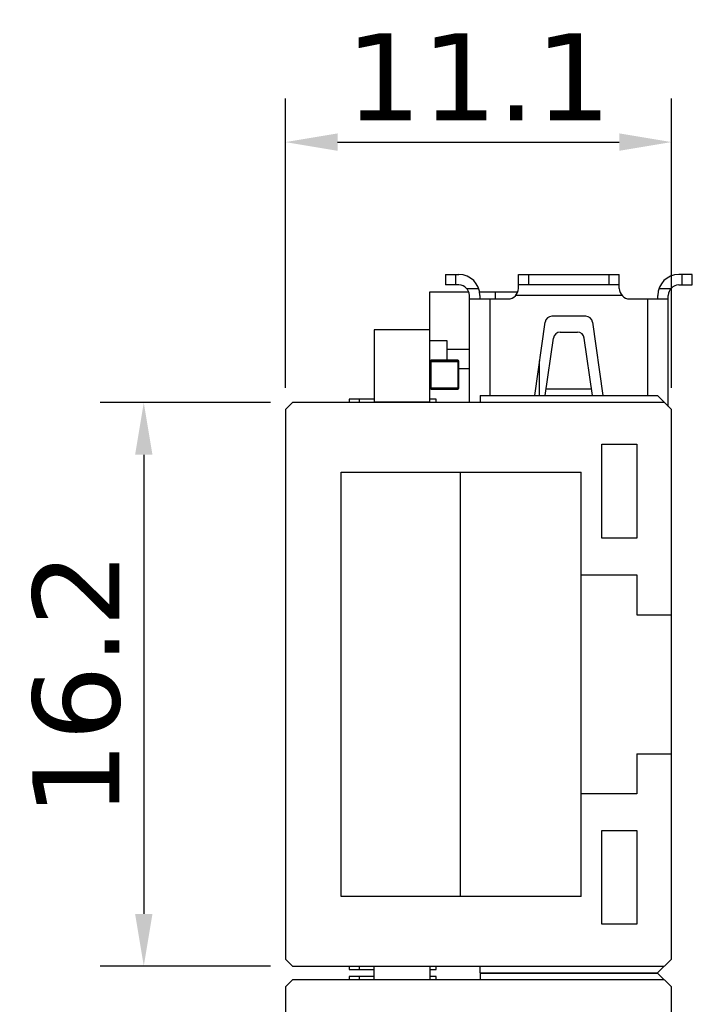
# Model space of a CAD drawing. Header units: millimetres. Extents: x 170 to 326, y 157 to 284.
# Tile 6 of 117: x 176 to 195, y 250 to 279. Entities that reach past the tile are written whole.
import ezdxf

# ---------------------------------------------------------------- set-up
doc = ezdxf.new("R2010")
doc.units = ezdxf.units.MM
doc.header["$LTSCALE"] = 30.734
doc.header["$PDMODE"] = 3
doc.header["$PDSIZE"] = 0.3125
doc.layers.get('0').update_dxf_attribs({"linetype": 'CONTINUOUS'})
doc.layers.get('Defpoints').update_dxf_attribs({"linetype": 'CONTINUOUS'})
doc.layers.add('dim', color=6, linetype='CONTINUOUS', lineweight=9)
doc.styles.add('Verdana', font='verdana.ttf', dxfattribs={"height": 2.5})
doc.dimstyles.new('aaaaaaaa 3.0', dxfattribs={"dimtxt": 2.5, "dimasz": 1.5, "dimexe": 1.25, "dimexo": 0.625, "dimtad": 1, "dimdec": 1, "dimzin": 9, "dimdsep": 46, "dimtxsty": 'Verdana', "dimcen": 0, "dimazin": 0, "dimtfac": 1, "dimtofl": 0, "dimtmove": 0, "dimatfit": 3, "dimfxl": 1, "dimlwd": 25, "dimlwe": 25, "dimarcsym": 0})

# ---------------------------------------------------------------- blocks, each defined once
blk = doc.blocks.new('*D29')
at = {"layer": 'Defpoints', "color": 0}
for p in [(194.575, 275.035), (183.475, 267.347), (194.575, 267.347)]:
    blk.add_point(p, dxfattribs=at)
at = {"layer": 'dim', "color": 0, "lineweight": 25}
for p, q in [((183.475, 267.972), (183.475, 276.285)), ((194.575, 267.972), (194.575, 276.285)), ((184.975, 275.035), (193.075, 275.035))]:
    blk.add_line(p, q, dxfattribs=at)
at = {"layer": 'dim', "color": 0}
for points in [[(184.975, 275.285), (184.975, 274.785), (183.475, 275.035)], [(193.075, 274.785), (193.075, 275.285), (194.575, 275.035)]]:
    blk.add_solid(points, dxfattribs=at)
at = {"layer": 'dim', "color": 0, "insert": (189.025, 276.914), "char_height": 2.5, "attachment_point": 5, "style": 'Verdana'}
blk.add_mtext('11.1', dxfattribs=at)
blk = doc.blocks.new('*D32')
at = {"layer": 'Defpoints', "color": 0}
for p in [(183.675, 267.547), (179.403, 251.347), (183.675, 251.347)]:
    blk.add_point(p, dxfattribs=at)
at = {"layer": 'dim', "color": 0, "lineweight": 25}
for p, q in [((183.05, 267.547), (178.153, 267.547)), ((179.403, 266.047), (179.403, 252.847)), ((183.05, 251.347), (178.153, 251.347))]:
    blk.add_line(p, q, dxfattribs=at)
at = {"layer": 'dim', "color": 0}
for points in [[(179.653, 266.047), (179.153, 266.047), (179.403, 267.547)], [(179.153, 252.847), (179.653, 252.847), (179.403, 251.347)]]:
    blk.add_solid(points, dxfattribs=at)
at = {"layer": 'dim', "color": 0, "insert": (177.476, 259.447), "char_height": 2.5, "attachment_point": 5, "rotation": 90, "style": 'Verdana'}
blk.add_mtext('16.2', dxfattribs=at)

msp = doc.modelspace()

# ---------------------------------------------------------------- linework, layer by layer
at = {"linetype": 'Continuous'}
for p, q in [((188.075, 271.227), (188.075, 270.927)), ((188.075, 271.227), (188.465, 271.227)), ((188.375, 270.927), (188.375, 271.227)), ((190.175, 270.827), (190.175, 271.227)), ((190.175, 271.227), (193.075, 271.227)), ((190.475, 270.927), (190.475, 271.227)), ((192.775, 271.227), (192.775, 270.927)), ((193.075, 270.827), (193.075, 271.227)), ((195.175, 271.227), (194.785, 271.227)), ((194.875, 271.227), (194.875, 270.927)), ((195.175, 270.927), (195.175, 271.227)), ((188.465, 270.927), (188.075, 270.927)), ((193.075, 270.927), (190.175, 270.927)), ((194.785, 270.927), (195.175, 270.927)), ((187.625, 267.557), (187.625, 270.729)), ((187.625, 270.729), (187.796, 270.729)), ((187.796, 270.729), (188.747, 270.729)), ((188.688, 270.827), (189.03, 270.827)), ((188.765, 267.547), (188.765, 270.627)), ((189.055, 270.729), (190.156, 270.729)), ((189.065, 270.627), (189.065, 270.527)), ((189.505, 270.729), (189.505, 270.527)), ((193.151, 270.627), (190.098, 270.627)), ((194.185, 270.527), (194.185, 270.627)), ((194.219, 270.827), (194.561, 270.827)), ((194.485, 267.437), (194.485, 270.627)), ((188.765, 270.527), (189.875, 270.527)), ((189.365, 267.747), (189.365, 270.527)), ((193.375, 270.527), (194.485, 270.527)), ((193.885, 270.527), (193.885, 267.747)), ((190.644, 267.747), (190.941, 269.854)), ((192.111, 270.027), (191.139, 270.027)), ((192.309, 269.854), (192.605, 267.747)), ((186.025, 269.636), (186.025, 267.557)), ((187.625, 269.636), (186.025, 269.636)), ((191.378, 269.572), (191.872, 269.572)), ((188.125, 269.326), (187.625, 269.326)), ((188.125, 268.765), (188.125, 269.326)), ((190.947, 267.747), (191.18, 269.399)), ((192.302, 267.747), (192.07, 269.399)), ((188.125, 269.079), (188.765, 269.079)), ((188.125, 269.077), (188.765, 269.077)), ((187.64, 268.676), (187.625, 268.676)), ((187.64, 268.735), (187.64, 267.965)), ((187.64, 268.735), (187.642, 268.735)), ((187.64, 268.725), (188.46, 268.725)), ((187.67, 267.935), (187.67, 268.765)), ((188.43, 268.765), (187.67, 268.765)), ((188.43, 268.755), (187.67, 268.755)), ((188.43, 268.765), (188.43, 267.935)), ((188.458, 268.735), (188.46, 268.735)), ((188.46, 267.965), (188.46, 268.735)), ((190.785, 267.747), (190.785, 268.746)), ((188.46, 268.529), (188.765, 268.529)), ((187.64, 268.006), (187.625, 268.006)), ((188.46, 267.965), (187.64, 267.965)), ((187.67, 267.935), (188.43, 267.935)), ((192.277, 267.927), (190.973, 267.927)), ((183.475, 267.347), (183.675, 267.547)), ((194.375, 267.547), (183.675, 267.547)), ((185.309, 267.647), (185.309, 267.547)), ((186.025, 267.647), (185.309, 267.647)), ((185.609, 267.547), (185.609, 267.647)), ((187.625, 267.557), (186.025, 267.557)), ((187.809, 267.647), (187.625, 267.647)), ((187.809, 267.547), (187.809, 267.647)), ((189.075, 267.747), (189.075, 267.547)), ((189.075, 267.747), (194.175, 267.747)), ((194.175, 267.747), (194.575, 267.347)), ((183.475, 267.347), (183.475, 251.547)), ((194.575, 251.547), (194.575, 267.347)), ((192.575, 263.647), (192.575, 266.347)), ((192.575, 266.347), (193.575, 266.347)), ((193.575, 266.347), (193.575, 263.647)), ((185.075, 253.347), (185.075, 265.547)), ((185.075, 265.547), (191.975, 265.547)), ((188.496, 265.547), (188.496, 253.347)), ((191.975, 253.347), (191.975, 265.547)), ((193.575, 263.647), (192.575, 263.647)), ((191.975, 262.597), (193.575, 262.597)), ((193.575, 262.597), (193.575, 261.447)), ((193.575, 261.447), (194.575, 261.447)), ((193.575, 257.447), (193.575, 256.297)), ((193.575, 257.447), (194.575, 257.447)), ((193.575, 256.297), (191.975, 256.297)), ((192.575, 252.547), (192.575, 255.247)), ((192.575, 255.247), (193.575, 255.247)), ((193.575, 255.247), (193.575, 252.547)), ((191.975, 253.347), (185.075, 253.347)), ((193.575, 252.547), (192.575, 252.547)), ((183.675, 251.347), (183.475, 251.547)), ((194.575, 251.547), (194.175, 251.147)), ((183.675, 251.347), (194.375, 251.347)), ((185.309, 251.347), (185.309, 251.247)), ((185.309, 251.247), (186.025, 251.247)), ((185.609, 251.247), (185.609, 251.347)), ((186.025, 250.946), (186.025, 251.347)), ((187.625, 251.347), (187.625, 250.946)), ((187.625, 251.247), (187.809, 251.247)), ((187.809, 251.247), (187.809, 251.347)), ((189.075, 251.147), (189.075, 251.347)), ((189.075, 251.147), (194.175, 251.147)), ((189.075, 251.146), (189.075, 250.946)), ((189.075, 251.146), (194.175, 251.146)), ((194.175, 251.146), (194.575, 250.746)), ((183.475, 250.746), (183.675, 250.946)), ((194.375, 250.946), (183.675, 250.946)), ((185.309, 251.046), (185.309, 250.946)), ((186.025, 251.046), (185.309, 251.046)), ((185.609, 250.946), (185.609, 251.046)), ((187.809, 251.046), (187.625, 251.046)), ((187.809, 250.946), (187.809, 251.046)), ((183.475, 250.746), (183.475, 234.946)), ((194.575, 234.946), (194.575, 250.746))]:
    msp.add_line(p, q, dxfattribs=at)
for centre, radius, start, end in [((188.465, 270.627), 0.6, 360, 90), ((194.785, 270.627), 0.6, 90, 180), ((188.465, 270.627), 0.3, 360, 90), ((194.785, 270.627), 0.3, 90, 180), ((189.875, 270.827), 0.3, 270, 360), ((193.375, 270.827), 0.3, 180, 270), ((191.139, 269.827), 0.2, 90, 172), ((192.111, 269.827), 0.2, 8, 90), ((191.378, 269.372), 0.2, 90, 172), ((191.872, 269.372), 0.2, 8, 90), ((187.67, 268.735), 0.03, 90, 180), ((187.67, 268.725), 0.03, 90, 180), ((188.43, 268.735), 0.03, 0, 90), ((188.43, 268.725), 0.03, 0, 90), ((187.67, 267.965), 0.03, 180, 270), ((188.43, 267.965), 0.03, 270, 360)]:
    msp.add_arc(centre, radius, start, end, dxfattribs=at)

# ---------------------------------------------------------------- dimensions: what is measured, and where the dimension line sits
at = {"layer": 'dim'}
dim = msp.add_linear_dim(base=(194.575, 275.035), p1=(183.475, 267.347), p2=(194.575, 267.347), dimstyle='aaaaaaaa 3.0', dxfattribs=at)
dim.commit()
dim.dimension.update_dxf_attribs({"geometry": '*D29', "text_midpoint": (189.025, 276.914)})
dim = msp.add_linear_dim(base=(179.403, 251.347), p1=(183.675, 267.547), p2=(183.675, 251.347), angle=90, dimstyle='aaaaaaaa 3.0', dxfattribs=at)
dim.commit()
dim.dimension.update_dxf_attribs({"geometry": '*D32', "text_midpoint": (177.476, 259.447)})

doc.saveas('drawing.dxf')
